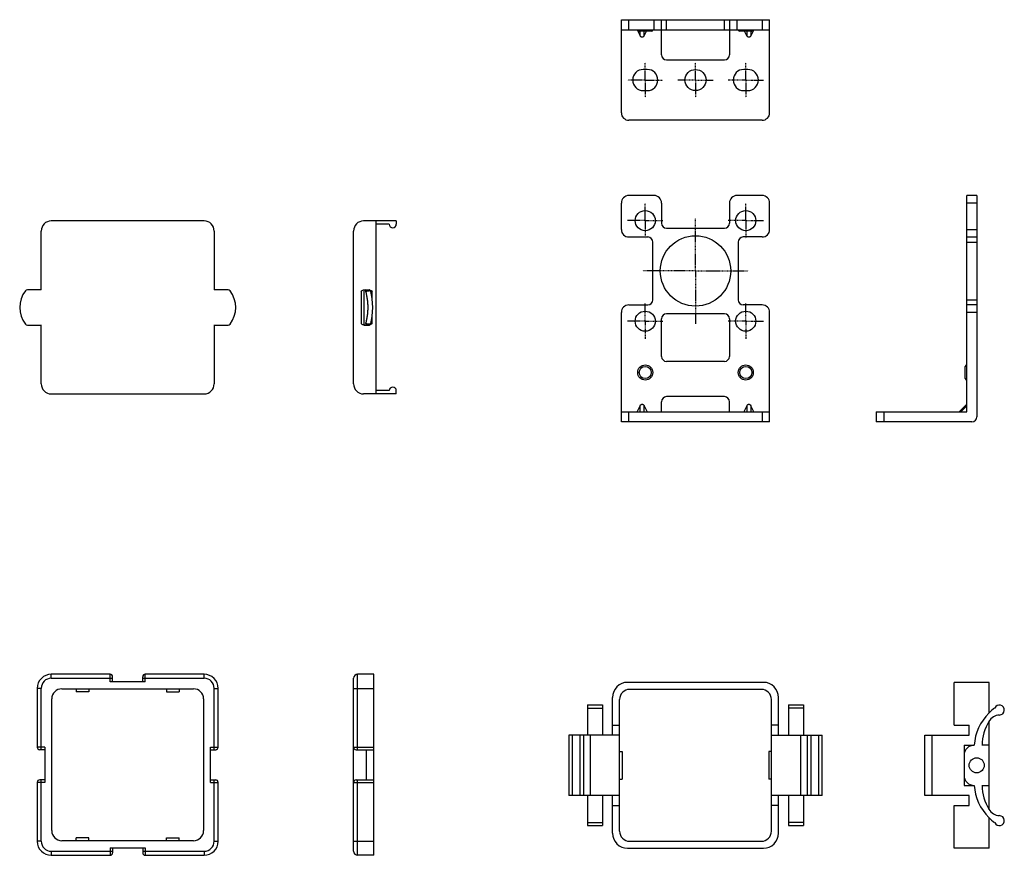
# Model space of a CAD drawing. Header units: inches. Extents: x -83 to 113, y -364 to 73.
# Tile 1 of 2: x -83 to 113, y -364 to -198. Entities that reach past the tile are written whole.
import ezdxf

# ---------------------------------------------------------------- set-up
doc = ezdxf.new("R2010")
doc.units = ezdxf.units.IN
doc.header["$LTSCALE"] = 0.595472
doc.header["$MEASUREMENT"] = 0
doc.linetypes.add('CENTER', pattern=[0.6, 0.375, -0.075, 0.075, -0.075])
doc.layers.get('0').update_dxf_attribs({"linetype": 'CONTINUOUS'})
for name, color, linetype in [('I-03510', 7, 'CONTINUOUS'), ('I-0351中心線', 7, 'CONTINUOUS'), ('P-0358-A30', 7, 'CONTINUOUS'), ('P-0359-A20', 7, 'CONTINUOUS')]:
    doc.layers.add(name, color=color, linetype=linetype)

msp = doc.modelspace()

# ---------------------------------------------------------------- linework, layer by layer
at = {"color": 7, "linetype": 'Continuous'}
for p, q in [((-76.32, -328.85), (-76.32, -328.05)), ((-64.62, -328.05), (-76.32, -328.05)), ((-76.32, -328.85), (-64.12, -328.85)), ((-64.62, -329.55), (-64.62, -328.05)), ((-64.12, -329.55), (-64.12, -328.55)), ((-58.12, -329.55), (-58.12, -328.55)), ((-58.12, -328.85), (-45.92, -328.85)), ((-57.62, -329.55), (-57.62, -328.05)), ((-45.92, -328.05), (-57.62, -328.05)), ((-45.92, -328.85), (-45.92, -328.05)), ((-16.19, -363.25), (-16.19, -328.85)), ((-15.39, -343.05), (-15.39, -328.05)), ((-12.19, -328.05), (-15.39, -328.05)), ((-12.19, -364.05), (-12.19, -328.05)), ((-79.12, -330.85), (-79.12, -342.55)), ((-78.32, -330.85), (-79.12, -330.85)), ((-78.32, -343.05), (-78.32, -330.85)), ((-74.22, -330.95), (-48.02, -330.95)), ((-71.37, -330.95), (-71.37, -331.55)), ((-68.87, -330.95), (-68.87, -331.55)), ((-57.62, -329.55), (-64.62, -329.55)), ((-53.37, -330.95), (-53.37, -331.55)), ((-50.87, -330.95), (-50.87, -331.55)), ((-43.92, -330.85), (-43.12, -330.85)), ((-43.92, -343.05), (-43.92, -330.85)), ((-43.12, -342.55), (-43.12, -330.85)), ((-16.19, -330.85), (-12.19, -330.85)), ((-76.22, -359.15), (-76.22, -332.95)), ((-68.87, -331.55), (-71.37, -331.55)), ((-53.37, -331.55), (-50.87, -331.55)), ((-46.02, -332.95), (-46.02, -359.15)), ((-77.62, -342.55), (-79.12, -342.55)), ((-77.62, -342.55), (-77.62, -349.55)), ((-44.62, -342.55), (-43.12, -342.55)), ((-44.62, -349.55), (-44.62, -342.55)), ((-16.19, -342.55), (-12.19, -342.55)), ((-77.62, -343.05), (-78.62, -343.05)), ((-44.62, -343.05), (-43.62, -343.05)), ((-15.69, -343.05), (-12.19, -343.05)), ((-13.69, -343.05), (-13.69, -349.05)), ((-79.12, -349.55), (-79.12, -361.25)), ((-77.62, -349.55), (-79.12, -349.55)), ((-77.62, -349.05), (-78.62, -349.05)), ((-78.32, -361.25), (-78.32, -349.05)), ((-44.62, -349.05), (-43.62, -349.05)), ((-44.62, -349.55), (-43.12, -349.55)), ((-43.92, -361.25), (-43.92, -349.05)), ((-43.12, -361.25), (-43.12, -349.55)), ((-16.19, -349.55), (-12.19, -349.55)), ((-15.69, -349.05), (-12.19, -349.05)), ((-15.39, -364.05), (-15.39, -349.05)), ((-78.32, -361.25), (-79.12, -361.25)), ((-48.02, -361.15), (-74.22, -361.15)), ((-68.87, -360.55), (-71.37, -360.55)), ((-71.37, -361.15), (-71.37, -360.55)), ((-68.87, -361.15), (-68.87, -360.55)), ((-53.37, -360.55), (-50.87, -360.55)), ((-53.37, -361.15), (-53.37, -360.55)), ((-50.87, -361.15), (-50.87, -360.55)), ((-43.92, -361.25), (-43.12, -361.25)), ((-16.19, -361.25), (-12.19, -361.25)), ((-76.32, -363.25), (-64.12, -363.25)), ((-76.32, -363.25), (-76.32, -364.05)), ((-76.32, -364.05), (-64.62, -364.05)), ((-64.62, -362.55), (-57.62, -362.55)), ((-64.62, -362.55), (-64.62, -364.05)), ((-64.12, -362.55), (-64.12, -363.55)), ((-58.12, -362.55), (-58.12, -363.55)), ((-58.12, -363.25), (-45.92, -363.25)), ((-57.62, -362.55), (-57.62, -364.05)), ((-57.62, -364.05), (-45.92, -364.05)), ((-45.92, -363.25), (-45.92, -364.05)), ((-12.19, -364.05), (-15.39, -364.05))]:
    msp.add_line(p, q, dxfattribs=at)
for centre, radius, start, end in [((-76.32, -330.85), 2.8, 90, 180), ((-76.32, -330.85), 2, 90, 180), ((-64.62, -328.55), 0.5, 0, 90), ((-57.62, -328.55), 0.5, 90, 180), ((-45.92, -330.85), 2.8, 0, 90), ((-45.92, -330.85), 2, 0, 90), ((-15.39, -328.85), 0.8, 90, 180), ((-74.22, -332.95), 2, 90, 180), ((-48.02, -332.95), 2, 0, 90), ((-78.62, -342.55), 0.5, 180, 270), ((-43.62, -342.55), 0.5, 270, 0), ((-15.69, -342.55), 0.5, 180, 270), ((-78.62, -349.55), 0.5, 90, 180), ((-43.62, -349.55), 0.5, 0, 90), ((-15.69, -349.55), 0.5, 90, 180), ((-74.22, -359.15), 2, 180, 270), ((-48.02, -359.15), 2, 270, 0), ((-76.32, -361.25), 2.8, 180, 270), ((-76.32, -361.25), 2, 180, 270), ((-45.92, -361.25), 2.8, 270, 0), ((-45.92, -361.25), 2, 270, 0), ((-64.62, -363.55), 0.5, 270, 0), ((-57.62, -363.55), 0.5, 180, 270), ((-15.39, -363.25), 0.8, 180, 270)]:
    msp.add_arc(centre, radius, start, end, dxfattribs=at)
at = {"layer": 'I-03510', "color": 7, "linetype": 'Continuous'}
for p, q in [((37.08, -216.38), (37.08, -197.88)), ((37.08, -197.88), (66.58, -197.88)), ((38.58, -199.88), (38.58, -197.88)), ((43.58, -199.88), (43.58, -197.88)), ((45.08, -204.88), (45.08, -197.88)), ((46.08, -199.88), (46.08, -197.88)), ((57.58, -199.88), (57.58, -197.88)), ((58.58, -197.88), (58.58, -204.88)), ((60.08, -197.88), (60.08, -199.88)), ((65.08, -197.88), (65.08, -199.88)), ((66.58, -216.38), (66.58, -197.88)), ((37.08, -199.88), (66.58, -199.88)), ((40.21, -199.88), (40.8, -201.06)), ((43.03, -200.18), (40.63, -200.18)), ((40.8, -201.06), (40.8, -200.18)), ((41.62, -201.06), (42.06, -200.18)), ((41.62, -201.06), (41.62, -200.18)), ((63.03, -200.18), (60.63, -200.18)), ((62.04, -201.06), (61.6, -200.18)), ((62.04, -200.18), (62.04, -201.06)), ((63.45, -199.88), (62.86, -201.06)), ((62.86, -200.18), (62.86, -201.06)), ((46.08, -205.88), (57.58, -205.88)), ((42.23, -207.78), (41.43, -207.78)), ((62.23, -207.78), (61.43, -207.78)), ((41.43, -211.98), (42.23, -211.98)), ((61.43, -211.98), (62.23, -211.98)), ((65.08, -217.88), (38.58, -217.88)), ((43.58, -232.84), (38.58, -232.84)), ((65.08, -232.84), (60.08, -232.84)), ((105.8, -275.84), (105.8, -232.84)), ((107.8, -232.84), (105.8, -232.84)), ((107.8, -232.84), (107.8, -276.84)), ((37.08, -239.59), (37.08, -234.34)), ((45.08, -234.34), (45.08, -238.34)), ((58.58, -234.34), (58.58, -238.34)), ((66.58, -239.59), (66.58, -234.34)), ((107.8, -234.34), (105.8, -234.34)), ((46.08, -239.34), (57.58, -239.34)), ((105.8, -239.59), (107.8, -239.59)), ((38.58, -241.09), (42.33, -241.09)), ((43.33, -253.59), (43.33, -242.09)), ((60.33, -242.09), (60.33, -253.59)), ((65.08, -241.09), (61.33, -241.09)), ((105.8, -241.09), (107.8, -241.09)), ((105.8, -242.09), (107.8, -242.09)), ((38.58, -254.59), (42.33, -254.59)), ((65.08, -254.59), (61.33, -254.59)), ((105.8, -253.59), (107.8, -253.59)), ((107.8, -254.59), (105.8, -254.59)), ((37.08, -277.84), (37.08, -256.09)), ((57.58, -256.34), (46.08, -256.34)), ((66.58, -277.84), (66.58, -256.09)), ((107.8, -256.09), (105.8, -256.09)), ((45.08, -264.84), (45.08, -257.34)), ((58.58, -257.34), (58.58, -264.84)), ((57.58, -265.84), (46.08, -265.84)), ((105.5, -269.24), (105.5, -266.84)), ((45.08, -275.84), (45.08, -273.84)), ((57.58, -272.84), (46.08, -272.84)), ((58.58, -275.84), (58.58, -273.84)), ((37.08, -275.84), (66.58, -275.84)), ((38.58, -277.84), (38.58, -275.84)), ((40.21, -275.84), (40.8, -274.65)), ((40.8, -275.84), (40.8, -274.65)), ((41.62, -274.65), (42.21, -275.84)), ((41.62, -275.84), (41.62, -274.65)), ((62.04, -274.65), (61.45, -275.84)), ((62.04, -274.65), (62.04, -275.84)), ((63.45, -275.84), (62.86, -274.65)), ((62.86, -274.65), (62.86, -275.84)), ((65.08, -275.84), (65.08, -277.84)), ((87.8, -275.84), (105.8, -275.84)), ((87.8, -275.84), (87.8, -277.84)), ((89.3, -275.84), (89.3, -277.84)), ((105.8, -274.35), (104.31, -275.84)), ((105.8, -274.65), (104.61, -275.84)), ((66.58, -277.84), (37.08, -277.84)), ((106.8, -277.84), (87.8, -277.84))]:
    msp.add_line(p, q, dxfattribs=at)
for centre, radius in [((51.83, -209.88), 2.1), ((41.83, -237.84), 2), ((61.83, -237.84), 2), ((51.83, -247.84), 7), ((41.83, -257.84), 2), ((61.83, -257.84), 2), ((41.83, -268.04), 1.5), ((41.83, -268.04), 1.2), ((61.83, -268.04), 1.5), ((61.83, -268.04), 1.2)]:
    msp.add_circle(centre, radius, dxfattribs=at)
for centre, radius, start, end in [((40.63, -199.88), 0.3, 180, 270), ((43.03, -199.88), 0.3, 270, 0), ((60.63, -199.88), 0.3, 180, 270), ((63.03, -199.88), 0.3, 270, 0), ((46.08, -204.88), 1, 180, 270), ((57.58, -204.88), 1, 270, 0), ((41.43, -209.88), 2.1, 90, 270), ((42.23, -209.88), 2.1, 270, 90), ((61.43, -209.88), 2.1, 90, 270), ((62.23, -209.88), 2.1, 270, 90), ((38.58, -216.38), 1.5, 180, 270), ((65.08, -216.38), 1.5, 270, 0), ((38.58, -234.34), 1.5, 90, 180), ((43.58, -234.34), 1.5, 0, 90), ((60.08, -234.34), 1.5, 90, 180), ((65.08, -234.34), 1.5, 0, 90), ((46.08, -238.34), 1, 180, 270), ((57.58, -238.34), 1, 270, 0), ((38.58, -239.59), 1.5, 180, 270), ((65.08, -239.59), 1.5, 270, 0), ((42.33, -242.09), 1, 0, 90), ((61.33, -242.09), 1, 90, 180), ((38.58, -256.09), 1.5, 90, 180), ((42.33, -253.59), 1, 270, 0), ((61.33, -253.59), 1, 180, 270), ((65.08, -256.09), 1.5, 0, 90), ((46.08, -257.34), 1, 90, 180), ((57.58, -257.34), 1, 0, 90), ((46.08, -264.84), 1, 180, 270), ((57.58, -264.84), 1, 270, 0), ((105.8, -266.84), 0.3, 90, 180), ((105.8, -269.24), 0.3, 180, 270), ((46.08, -273.84), 1, 90, 180), ((57.58, -273.84), 1, 0, 90), ((106.8, -276.84), 1, 270, 0)]:
    msp.add_arc(centre, radius, start, end, dxfattribs=at)
for points, knots in [([(41.62, -201.06), (41.6, -201.1), (41.55, -201.18), (41.46, -201.27), (41.34, -201.34), (41.21, -201.37), (41.08, -201.34), (40.96, -201.27), (40.87, -201.18), (40.82, -201.1), (40.8, -201.06)], [0, 0, 0, 0, 0.125036, 0.250163, 0.375148, 0.500002, 0.624859, 0.749848, 0.874969, 1, 1, 1, 1]), ([(62.86, -201.06), (62.84, -201.1), (62.79, -201.18), (62.7, -201.27), (62.58, -201.34), (62.45, -201.37), (62.32, -201.34), (62.2, -201.27), (62.11, -201.18), (62.06, -201.1), (62.04, -201.06)], [0, 0, 0, 0, 0.125036, 0.250161, 0.375141, 0.499993, 0.624849, 0.749842, 0.874967, 1, 1, 1, 1]), ([(40.8, -274.65), (40.82, -274.61), (40.87, -274.54), (40.96, -274.44), (41.08, -274.37), (41.21, -274.35), (41.34, -274.37), (41.46, -274.44), (41.55, -274.54), (41.6, -274.61), (41.62, -274.65)], [0, 0, 0, 0, 0.125037, 0.250165, 0.375145, 0.500002, 0.624867, 0.749862, 0.874969, 1, 1, 1, 1]), ([(62.04, -274.65), (62.06, -274.61), (62.11, -274.54), (62.2, -274.44), (62.32, -274.37), (62.45, -274.35), (62.58, -274.37), (62.7, -274.44), (62.79, -274.54), (62.84, -274.61), (62.86, -274.65)], [0, 0, 0, 0, 0.125037, 0.250167, 0.375152, 0.500011, 0.624876, 0.74987, 0.874972, 1, 1, 1, 1])]:
    msp.add_open_spline(points, degree=3, knots=knots, dxfattribs=at)
at = {"layer": 'I-0351中心線', "color": 7, "linetype": 'CENTER'}
for p, q in [((41.84, -209.88), (41.84, -206.38)), ((51.83, -209.88), (51.83, -206.38)), ((61.83, -209.88), (61.83, -206.38)), ((41.84, -209.88), (38.34, -209.88)), ((41.84, -209.88), (41.84, -213.38)), ((41.84, -209.88), (45.34, -209.88)), ((51.83, -209.88), (48.33, -209.88)), ((51.83, -209.88), (51.83, -213.38)), ((51.83, -209.88), (55.33, -209.88)), ((61.83, -209.88), (58.33, -209.88)), ((61.83, -209.88), (65.33, -209.88)), ((61.83, -209.88), (61.83, -213.38)), ((41.83, -237.84), (41.83, -234.34)), ((61.83, -237.84), (61.83, -234.34)), ((41.83, -237.84), (38.33, -237.84)), ((41.83, -237.84), (41.83, -241.34)), ((41.83, -237.84), (45.33, -237.84)), ((51.83, -247.84), (51.83, -237.34)), ((61.83, -237.84), (58.33, -237.84)), ((61.83, -237.84), (61.83, -241.34)), ((61.83, -237.84), (65.33, -237.84)), ((51.83, -247.84), (41.33, -247.84)), ((51.83, -247.84), (51.83, -258.34)), ((51.83, -247.84), (62.33, -247.84)), ((41.83, -257.84), (41.83, -254.34)), ((61.83, -257.84), (61.83, -254.34)), ((41.83, -257.84), (38.33, -257.84)), ((41.83, -257.84), (41.83, -261.34)), ((41.83, -257.84), (45.33, -257.84)), ((61.83, -257.84), (58.33, -257.84)), ((61.83, -257.84), (65.33, -257.84)), ((61.83, -257.84), (61.83, -261.34))]:
    msp.add_line(p, q, dxfattribs=at)
at = {"layer": 'P-0358-A30', "color": 7, "linetype": 'Continuous'}
for p, q in [((65.33, -329.66), (38.33, -329.66)), ((103.26, -338.16), (103.26, -329.66)), ((110.26, -329.66), (103.26, -329.66)), ((110.26, -335.72), (110.26, -329.66)), ((35.33, -340.16), (35.33, -332.66)), ((64.93, -331.06), (38.73, -331.06)), ((68.33, -340.16), (68.33, -332.66)), ((30.33, -334.16), (33.33, -334.16)), ((30.33, -334.16), (30.33, -340.16)), ((30.33, -334.77), (33.33, -334.77)), ((33.33, -334.16), (33.33, -340.16)), ((36.73, -359.26), (36.73, -333.06)), ((66.93, -359.26), (66.93, -333.06)), ((70.33, -334.16), (70.33, -340.16)), ((70.33, -334.16), (73.33, -334.16)), ((73.33, -334.77), (70.33, -334.77)), ((73.33, -334.16), (73.33, -340.16)), ((35.33, -338.16), (36.73, -338.16)), ((68.33, -338.16), (66.93, -338.16)), ((103.26, -338.16), (106.26, -338.16)), ((106.26, -340.16), (106.26, -338.16)), ((110.26, -354.99), (110.26, -337.33)), ((36.73, -340.16), (26.63, -340.16)), ((26.63, -340.16), (26.63, -352.16)), ((27.29, -340.16), (27.29, -352.16)), ((28.8, -340.16), (28.8, -352.16)), ((29.54, -340.16), (29.54, -352.16)), ((30.9, -340.16), (30.9, -352.16)), ((66.93, -340.16), (77.03, -340.16)), ((72.76, -352.16), (72.76, -340.16)), ((74.12, -352.16), (74.12, -340.16)), ((74.87, -352.16), (74.87, -340.16)), ((76.37, -352.16), (76.37, -340.16)), ((77.03, -352.16), (77.03, -340.16)), ((97.48, -340.16), (106.26, -340.16)), ((97.48, -352.16), (97.48, -340.16)), ((98.88, -352.16), (98.88, -340.16)), ((105.26, -342.16), (105.26, -350.16)), ((105.26, -342.16), (107.26, -342.16)), ((110.26, -342.16), (108.82, -342.16)), ((36.73, -343.41), (37.23, -343.41)), ((37.23, -343.41), (37.23, -348.91)), ((66.43, -343.41), (66.43, -348.91)), ((66.93, -343.41), (66.43, -343.41)), ((36.73, -348.91), (37.23, -348.91)), ((66.93, -348.91), (66.43, -348.91)), ((105.26, -350.16), (107.26, -350.16)), ((108.82, -350.16), (110.26, -350.16)), ((36.73, -352.16), (26.63, -352.16)), ((30.33, -352.16), (30.33, -358.16)), ((33.33, -352.16), (33.33, -358.16)), ((35.33, -359.66), (35.33, -352.16)), ((77.03, -352.16), (66.93, -352.16)), ((68.33, -359.66), (68.33, -352.16)), ((70.33, -352.16), (70.33, -358.16)), ((73.33, -352.16), (73.33, -358.16)), ((98.88, -352.16), (97.48, -352.16)), ((106.26, -352.16), (98.88, -352.16)), ((106.26, -354.16), (106.26, -352.16)), ((35.33, -354.16), (36.73, -354.16)), ((68.33, -354.16), (66.93, -354.16)), ((103.26, -354.16), (106.26, -354.16)), ((103.26, -362.66), (103.26, -354.16)), ((30.33, -357.55), (33.33, -357.55)), ((30.33, -358.16), (33.33, -358.16)), ((73.33, -357.55), (70.33, -357.55)), ((70.33, -358.16), (73.33, -358.16)), ((110.26, -362.66), (110.26, -356.6)), ((38.73, -361.26), (64.93, -361.26)), ((38.33, -362.66), (65.33, -362.66)), ((110.26, -362.66), (103.26, -362.66))]:
    msp.add_line(p, q, dxfattribs=at)
msp.add_circle((107.76, -346.16), 1.5, dxfattribs=at)
for centre, radius, start, end in [((38.33, -332.66), 3, 90, 180), ((65.33, -332.66), 3, 0, 90), ((38.73, -333.06), 2, 90, 180), ((64.93, -333.06), 2, 0, 90), ((120.05, -345.72), 14, 128.4913, 134.8462), ((112.26, -335.16), 1, 272.0959, 156.8179), ((117.23, -342.89), 10, 134.8462, 175.8242), ((112.39, -338.71), 2.55, 92.0959, 149.6675), ((118.82, -342.47), 10, 149.6675, 178.2235), ((107.26, -344.16), 2, 90, 180), ((107.26, -348.16), 2, 180, 270), ((117.23, -349.43), 10, 184.1758, 225.1538), ((118.82, -349.85), 10, 181.7765, 210.3325), ((112.39, -353.61), 2.55, 210.3325, 267.9041), ((112.26, -357.16), 1, 203.1821, 87.9041), ((120.05, -346.59), 14, 225.1538, 231.5087), ((38.33, -359.66), 3, 180, 270), ((38.73, -359.26), 2, 180, 270), ((64.93, -359.26), 2, 270, 0), ((65.33, -359.66), 3, 270, 0)]:
    msp.add_arc(centre, radius, start, end, dxfattribs=at)
at = {"layer": 'P-0359-A20', "color": 7, "linetype": 'Continuous'}
for p, q in [((-45.92, -237.9), (-76.32, -237.9)), ((-7.69, -237.9), (-14.19, -237.9)), ((-11.69, -272.3), (-11.69, -237.9)), ((-9.09, -238.55), (-11.69, -238.55)), ((-7.69, -237.9), (-7.69, -238.55)), ((-78.32, -251.61), (-78.32, -239.9)), ((-43.92, -239.9), (-43.92, -251.61)), ((-16.19, -270.3), (-16.19, -239.9)), ((-78.32, -251.6), (-81.08, -251.6)), ((-41.16, -251.6), (-43.92, -251.6)), ((-14.7, -251.9), (-14.7, -258.3)), ((-14.17, -251.9), (-14.17, -258.3)), ((-14.08, -251.6), (-13.11, -251.6)), ((-13.44, -251.8), (-13.07, -251.8)), ((-13.11, -251.6), (-13.11, -251.6)), ((-13.05, -251.61), (-13.11, -251.6)), ((-12.93, -251.66), (-13.05, -251.61)), ((-12.84, -251.75), (-12.93, -251.66)), ((-12.8, -251.85), (-12.84, -251.75)), ((-12.78, -251.91), (-12.8, -251.85)), ((-12.46, -251.9), (-12.78, -251.9)), ((-12.78, -251.91), (-12.78, -251.91)), ((-12.64, -252.58), (-12.78, -251.91)), ((-12.5, -253.38), (-12.64, -252.58)), ((-12.46, -253.78), (-12.46, -251.9)), ((-12.42, -254.23), (-12.5, -253.38)), ((-12.39, -255.1), (-12.42, -254.23)), ((-12.5, -256.81), (-12.42, -255.97)), ((-12.46, -258.3), (-12.46, -256.43)), ((-12.42, -255.97), (-12.39, -255.1)), ((-13.07, -258.41), (-13.44, -258.41)), ((-12.93, -258.54), (-12.84, -258.45)), ((-12.84, -258.45), (-12.79, -258.36)), ((-12.79, -258.36), (-12.78, -258.29)), ((-12.78, -258.29), (-12.63, -257.62)), ((-12.78, -258.29), (-12.78, -258.29)), ((-12.77, -258.3), (-12.46, -258.3)), ((-12.63, -257.62), (-12.5, -256.81)), ((-81.08, -258.6), (-78.32, -258.6)), ((-78.32, -270.3), (-78.32, -258.59)), ((-43.92, -258.59), (-43.92, -270.3)), ((-43.92, -258.6), (-41.16, -258.6)), ((-14.08, -258.6), (-13.11, -258.6)), ((-13.11, -258.6), (-13.11, -258.6)), ((-13.11, -258.6), (-13.05, -258.6)), ((-13.05, -258.6), (-12.93, -258.54)), ((-9.09, -271.65), (-11.69, -271.65)), ((-7.69, -272.3), (-7.69, -271.65)), ((-76.32, -272.3), (-45.92, -272.3)), ((-7.69, -272.3), (-14.19, -272.3))]:
    msp.add_line(p, q, dxfattribs=at)
for centre, radius, start, end in [((-76.32, -239.9), 2, 90, 180), ((-45.92, -239.9), 2, 0, 90), ((-14.19, -239.9), 2, 90, 180), ((-8.39, -238.55), 0.7, 180, 0), ((-77.2, -255.1), 5.4, 142.248, 217.752), ((-81.08, -252.1), 0.5, 90, 142.248), ((-41.16, -252.1), 0.5, 37.752, 90), ((-45.03, -255.1), 5.4, 322.248, 37.752), ((-13.87, -251.9), 0.3, 90.0503, 180.0502), ((-81.08, -258.1), 0.5, 217.752, 270), ((-41.16, -258.1), 0.5, 270, 322.248), ((-13.87, -258.3), 0.3, 179.9821, 247.4311), ((-76.32, -270.3), 2, 180, 270), ((-45.92, -270.3), 2, 270, 0), ((-14.19, -270.3), 2, 180, 270), ((-8.39, -271.65), 0.7, 0, 180)]:
    msp.add_arc(centre, radius, start, end, dxfattribs=at)
for points, knots in [([(-14.7, -251.9), (-14.62, -251.84), (-14.47, -251.72), (-14.29, -251.64), (-14.19, -251.61)], [0, 0, 0, 0, 0.498254, 1, 1, 1, 1]), ([(-13.78, -251.9), (-13.78, -251.86), (-13.76, -251.79), (-13.7, -251.69), (-13.6, -251.62), (-13.53, -251.6), (-13.49, -251.6)], [0, 0, 0, 0, 0.254862, 0.506903, 0.754901, 1, 1, 1, 1]), ([(-13.73, -251.98), (-13.73, -251.97), (-13.74, -251.95), (-13.75, -251.92), (-13.77, -251.9), (-13.78, -251.9)], [0, 0, 0, 0, 0.362511, 0.648264, 1, 1, 1, 1]), ([(-13.73, -251.98), (-13.72, -251.96), (-13.69, -251.91), (-13.62, -251.86), (-13.54, -251.82), (-13.47, -251.8), (-13.44, -251.8)], [0, 0, 0, 0, 0.205986, 0.448601, 0.719086, 1, 1, 1, 1]), ([(-13.73, -258.23), (-13.67, -258), (-13.56, -257.51), (-13.42, -256.75), (-13.33, -255.94), (-13.3, -255.1), (-13.33, -254.26), (-13.42, -253.45), (-13.56, -252.69), (-13.67, -252.21), (-13.73, -251.98)], [0, 0, 0, 0, 0.112646, 0.235592, 0.365861, 0.499999, 0.634137, 0.764406, 0.887353, 1, 1, 1, 1]), ([(-12.78, -251.91), (-12.78, -251.9), (-12.79, -251.88), (-12.82, -251.84), (-12.88, -251.81), (-12.97, -251.79), (-13.03, -251.79), (-13.07, -251.8)], [0, 0, 0, 0, 0.095544, 0.196059, 0.42438, 0.696226, 1, 1, 1, 1]), ([(-13.01, -251.63), (-12.98, -251.63), (-12.87, -251.67), (-12.76, -251.72), (-12.69, -251.76)], [0, 0, 0, 0, 0.250277, 1, 1, 1, 1]), ([(-14.19, -258.59), (-14.29, -258.57), (-14.47, -258.48), (-14.62, -258.36), (-14.7, -258.3)], [0, 0, 0, 0, 0.501739, 1, 1, 1, 1]), ([(-13.78, -258.3), (-13.77, -258.3), (-13.75, -258.28), (-13.74, -258.26), (-13.73, -258.24), (-13.73, -258.23)], [0, 0, 0, 0, 0.351736, 0.637489, 1, 1, 1, 1]), ([(-13.78, -258.3), (-13.78, -258.34), (-13.76, -258.42), (-13.7, -258.52), (-13.6, -258.59), (-13.53, -258.6), (-13.49, -258.6)], [0, 0, 0, 0, 0.254861, 0.506902, 0.754901, 1, 1, 1, 1]), ([(-13.73, -258.23), (-13.72, -258.25), (-13.69, -258.29), (-13.62, -258.35), (-13.54, -258.39), (-13.47, -258.4), (-13.44, -258.41)], [0, 0, 0, 0, 0.205986, 0.448599, 0.719083, 1, 1, 1, 1]), ([(-12.78, -258.29), (-12.78, -258.3), (-12.79, -258.32), (-12.82, -258.36), (-12.88, -258.4), (-12.97, -258.42), (-13.03, -258.41), (-13.07, -258.41)], [0, 0, 0, 0, 0.095542, 0.196058, 0.424386, 0.696232, 1, 1, 1, 1]), ([(-12.46, -258.3), (-12.55, -258.36), (-12.72, -258.47), (-12.91, -258.56), (-13.01, -258.58)], [0, 0, 0, 0, 0.500543, 1, 1, 1, 1])]:
    msp.add_open_spline(points, degree=3, knots=knots, dxfattribs=at)
for points in [[(-14.19, -251.61), (-14.16, -251.61), (-14.12, -251.6), (-14.08, -251.6)], [(-12.69, -251.76), (-12.61, -251.81), (-12.54, -251.85), (-12.46, -251.9)], [(-14.08, -258.6), (-14.12, -258.6), (-14.16, -258.6), (-14.19, -258.59)], [(-13.99, -258.58), (-13.95, -258.6), (-13.91, -258.6), (-13.87, -258.6)]]:
    msp.add_open_spline(points, degree=3, dxfattribs=at)

doc.saveas('drawing.dxf')
